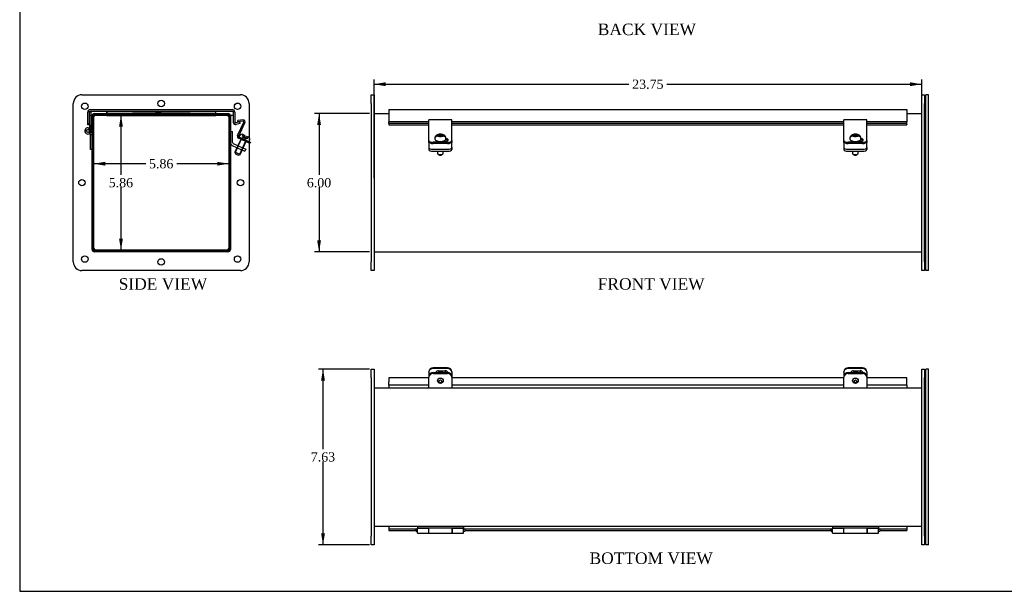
# Model space of a CAD drawing. Header units: inches. Extents: x 0.2 to 77.9, y -0.5 to 51.8.
# Tile 1 of 6: x 0.2 to 42.9, y 0.1 to 24.9. Entities that reach past the tile are written whole.
import ezdxf
from ezdxf.enums import TextEntityAlignment as Align
from ezdxf.lldxf.tags import DXFTag

# ---------------------------------------------------------------- set-up
doc = ezdxf.new("R2010")
doc.units = ezdxf.units.IN
doc.header["$MEASUREMENT"] = 0
for name, color, linetype in [('COM40176', 7, 'Continuous'), ('COM52631', 7, 'Continuous'), ('COM70666-2', 7, 'Continuous'), ('COM70693-8', 7, 'Continuous'), ('COM70694-8', 7, 'Continuous'), ('COM70695-2', 7, 'Continuous'), ('Default', 7, 'Continuous'), ('GSK10437', 7, 'Continuous'), ('GSK11095', 7, 'Continuous'), ('HNG86641-1', 7, 'Continuous'), ('HNG86641-2', 7, 'Continuous'), ('HNG86641-3', 7, 'Continuous'), ('QLB30081', 7, 'Continuous'), ('SCS19420', 7, 'Continuous')]:
    doc.layers.add(name, color=color, linetype=linetype)
doc.styles.add('SEACAD_Times_New_Roman', font='times.ttf')
tags = doc.linetypes.add('HIDDEN2', pattern=[0.1875, 0.125, -0.0625]).pattern_tags.tags
tags[6:7] = [DXFTag(74, 4), DXFTag(75, 0), DXFTag(340, '0'), DXFTag(46, 0.0), DXFTag(50, 0.0), DXFTag(44, 0.0), DXFTag(45, 0.0)]
tags[4:5] = [DXFTag(74, 4), DXFTag(75, 0), DXFTag(340, '0'), DXFTag(46, 0.0), DXFTag(50, 0.0), DXFTag(44, 0.0), DXFTag(45, 0.0)]
doc.dimstyles.new('HAMMOND_(STH_-_66x44)', dxfattribs={"dimtxt": 0.4, "dimasz": 0.5, "dimexe": 0.2, "dimexo": 0.2, "dimgap": 0.1, "dimtad": 0, "dimtih": 1, "dimtoh": 1, "dimzin": 0, "dimdsep": 46, "dimtxsty": 'SEACAD_Times_New_Roman', "dimblk1": '_SE_FILLED', "dimblk2": '_SE_FILLED', "dimsah": 1, "dimcen": 0.2, "dimadec": 0, "dimazin": 0, "dimtfac": 0.8, "dimtofl": 0, "dimtmove": 0, "dimatfit": 3, "dimfxl": 1, "dimtolj": 1, "dimtzin": 0, "dimarcsym": 0})

# ---------------------------------------------------------------- blocks, each defined once
blk = doc.blocks.new('SE')
at = {"layer": 'COM40176', "color": 7, "linetype": 'Continuous'}
for p, q in [((17.984, 20.394), (17.984, 20.516)), ((18.984, 20.516), (17.984, 20.516)), ((18.984, 20.394), (18.984, 20.516)), ((35.984, 20.394), (35.984, 20.516)), ((36.984, 20.516), (35.984, 20.516)), ((36.984, 20.394), (36.984, 20.516)), ((17.984, 19.814), (17.984, 20.394)), ((18.984, 19.814), (18.984, 20.394)), ((35.984, 19.814), (35.984, 20.394)), ((36.984, 19.814), (36.984, 20.394)), ((17.984, 19.775), (17.984, 19.814)), ((17.984, 19.627), (17.984, 19.775)), ((18.984, 19.775), (18.984, 19.814)), ((18.984, 19.627), (18.984, 19.775)), ((35.984, 19.775), (35.984, 19.814)), ((35.984, 19.627), (35.984, 19.775)), ((36.984, 19.775), (36.984, 19.814)), ((36.984, 19.627), (36.984, 19.775)), ((17.984, 19.575), (17.984, 19.627)), ((18.796, 19.547), (18.172, 19.547)), ((18.796, 19.496), (18.172, 19.496)), ((18.591, 19.594), (18.688, 19.594)), ((18.984, 19.627), (18.984, 19.575)), ((35.984, 19.575), (35.984, 19.627)), ((36.796, 19.547), (36.172, 19.547)), ((36.796, 19.496), (36.172, 19.496)), ((36.591, 19.594), (36.688, 19.594)), ((36.984, 19.627), (36.984, 19.575))]:
    blk.add_line(p, q, dxfattribs=at)
for centre, major_axis, start_param, end_param in [((18.688, 19.653), (-0.141, 0), 1.570796, 4.449588), ((18.688, 19.601), (-0.141, 0), 3.591638, 4.539417), ((36.688, 19.653), (-0.141, 0), 1.570796, 4.449588), ((36.688, 19.601), (-0.141, 0), 3.591638, 4.539417), ((18.172, 19.627), (-0.188, 0), 0, 1.570796), ((18.172, 19.575), (0.188, 0), 3.141593, 4.712389), ((18.407, 19.653), (0.141, 0), 3.296952, 4.420586), ((18.407, 19.601), (0.14, 0), -3.662785, -3.591638), ((18.796, 19.627), (-0.188, 0), 1.570796, 3.141593), ((18.796, 19.575), (0.188, 0), 4.712389, 6.283185), ((36.172, 19.627), (-0.188, 0), 0, 1.570796), ((36.172, 19.575), (0.188, 0), 3.141593, 4.712389), ((36.407, 19.653), (0.141, 0), 3.296952, 4.420586), ((36.407, 19.601), (0.141, 0), -3.662785, -3.591638), ((36.796, 19.627), (-0.188, 0), 1.570796, 3.141593), ((36.796, 19.575), (0.188, 0), 4.712389, 6.283185)]:
    blk.add_ellipse(centre, major_axis=major_axis, ratio=0.422618, start_param=start_param, end_param=end_param, dxfattribs=at)
at = {"layer": 'COM52631', "color": 7, "linetype": 'Continuous'}
for p, q in [((17.984, 19.543), (17.984, 19.575)), ((17.984, 19.543), (17.984, 19.499)), ((17.984, 19.499), (17.984, 19.326)), ((17.984, 19.326), (17.984, 19.24)), ((18.172, 19.247), (18.796, 19.247)), ((18.984, 19.575), (18.984, 19.543)), ((18.984, 19.499), (18.984, 19.543)), ((18.984, 19.326), (18.984, 19.499)), ((18.984, 19.326), (18.984, 19.24)), ((35.984, 19.543), (35.984, 19.575)), ((35.984, 19.543), (35.984, 19.499)), ((35.984, 19.499), (35.984, 19.326)), ((35.984, 19.326), (35.984, 19.24)), ((36.172, 19.247), (36.796, 19.247)), ((36.984, 19.575), (36.984, 19.543)), ((36.984, 19.499), (36.984, 19.543)), ((36.984, 19.326), (36.984, 19.499)), ((36.984, 19.326), (36.984, 19.24)), ((18.172, 19.161), (18.796, 19.161)), ((36.172, 19.161), (36.796, 19.161))]:
    blk.add_line(p, q, dxfattribs=at)
for centre, start_param, end_param in [((18.172, 19.326), 0, 1.570796), ((18.172, 19.24), 0, 1.570796), ((18.796, 19.326), 1.570796, 3.141593), ((18.796, 19.24), 1.570796, 3.141593), ((36.172, 19.326), 0, 1.570796), ((36.172, 19.24), 0, 1.570796), ((36.796, 19.326), 1.570796, 3.141593), ((36.796, 19.24), 1.570796, 3.141593)]:
    blk.add_ellipse(centre, major_axis=(-0.188, 0), ratio=0.422618, start_param=start_param, end_param=end_param, dxfattribs=at)
at = {"layer": 'COM70666-2', "color": 7, "linetype": 'Continuous'}
for p, q in [((15.484, 21.608), (15.609, 21.608)), ((15.484, 21.233), (15.484, 21.608)), ((15.609, 21.608), (15.609, 21.233)), ((39.359, 21.608), (39.484, 21.608)), ((39.359, 21.233), (39.359, 21.608)), ((39.484, 21.608), (39.484, 21.233)), ((15.484, 21.233), (15.484, 14.358)), ((15.609, 21.233), (15.609, 14.358)), ((39.359, 14.358), (39.359, 21.233)), ((39.484, 14.358), (39.484, 21.233)), ((15.484, 13.983), (15.484, 14.358)), ((15.609, 14.358), (15.609, 13.983)), ((39.359, 13.983), (39.359, 14.358)), ((39.484, 14.358), (39.484, 13.983)), ((15.609, 13.983), (15.484, 13.983)), ((39.484, 13.983), (39.359, 13.983))]:
    blk.add_line(p, q, dxfattribs=at)
at = {"layer": 'COM70693-8', "color": 7, "linetype": 'Continuous'}
for p, q in [((15.609, 20.795), (16.25, 20.795)), ((38.718, 20.795), (39.359, 20.795)), ((15.609, 14.795), (39.359, 14.795))]:
    blk.add_line(p, q, dxfattribs=at)
at = {"layer": 'COM70694-8', "color": 7, "linetype": 'Continuous'}
for p, q in [((16.25, 20.967), (16.25, 20.859)), ((16.25, 20.967), (38.718, 20.967)), ((38.718, 20.967), (38.718, 20.859)), ((16.25, 20.859), (16.25, 20.428)), ((38.718, 20.859), (38.718, 20.428)), ((16.25, 20.358), (16.25, 20.428)), ((17.984, 20.428), (16.25, 20.428)), ((16.25, 20.358), (16.25, 20.315)), ((17.984, 20.358), (16.25, 20.358)), ((16.25, 20.315), (16.25, 20.311)), ((16.25, 20.311), (17.984, 20.311)), ((35.984, 20.428), (18.984, 20.428)), ((35.984, 20.358), (18.984, 20.358)), ((18.984, 20.311), (35.984, 20.311)), ((38.718, 20.428), (36.984, 20.428)), ((38.718, 20.358), (36.984, 20.358)), ((36.984, 20.311), (38.718, 20.311)), ((38.718, 20.358), (38.718, 20.428)), ((38.718, 20.315), (38.718, 20.358)), ((38.718, 20.315), (38.718, 20.311))]:
    blk.add_line(p, q, dxfattribs=at)
at = {"layer": 'GSK10437', "color": 7, "linetype": 'Continuous'}
for p, q in [((39.534, 21.233), (39.534, 21.608)), ((39.659, 21.608), (39.534, 21.608)), ((39.659, 21.233), (39.659, 21.608)), ((39.534, 14.358), (39.534, 21.233)), ((39.659, 14.358), (39.659, 21.233)), ((39.534, 13.983), (39.534, 14.358)), ((39.659, 13.983), (39.659, 14.358)), ((39.659, 13.983), (39.534, 13.983))]:
    blk.add_line(p, q, dxfattribs=at)
at = {"layer": 'GSK11095', "color": 7, "linetype": 'Continuous'}
for p, q in [((16.25, 20.895), (16.25, 20.895)), ((16.25, 20.895), (16.25, 20.708)), ((16.25, 20.895), (16.25, 20.895)), ((16.25, 20.708), (16.25, 20.708)), ((16.25, 20.708), (16.25, 20.708))]:
    blk.add_line(p, q, dxfattribs=at)
at = {"layer": 'SCS19420', "color": 7, "linetype": 'Continuous'}
for p, q in [((18.244, 19.725), (18.244, 19.698)), ((18.369, 19.82), (18.424, 19.82)), ((18.424, 19.849), (18.37, 19.849)), ((18.424, 19.849), (18.449, 19.86)), ((18.424, 19.82), (18.424, 19.849)), ((18.449, 19.809), (18.424, 19.82)), ((18.449, 19.887), (18.449, 19.882)), ((18.449, 19.882), (18.449, 19.86)), ((18.449, 19.86), (18.449, 19.809)), ((18.519, 19.819), (18.449, 19.819)), ((18.449, 19.809), (18.449, 19.785)), ((18.449, 19.785), (18.449, 19.781)), ((18.508, 19.798), (18.458, 19.798)), ((18.458, 19.798), (18.458, 19.781)), ((18.508, 19.781), (18.508, 19.798)), ((18.519, 19.882), (18.519, 19.887)), ((18.519, 19.86), (18.519, 19.882)), ((18.519, 19.809), (18.519, 19.86)), ((18.519, 19.86), (18.544, 19.849)), ((18.544, 19.82), (18.519, 19.809)), ((18.519, 19.785), (18.519, 19.809)), ((18.519, 19.781), (18.519, 19.785)), ((18.598, 19.849), (18.544, 19.849)), ((18.544, 19.849), (18.544, 19.82)), ((18.544, 19.82), (18.599, 19.82)), ((18.724, 19.698), (18.724, 19.725)), ((36.244, 19.725), (36.244, 19.698)), ((36.369, 19.82), (36.424, 19.82)), ((36.424, 19.849), (36.37, 19.849)), ((36.424, 19.849), (36.449, 19.86)), ((36.424, 19.82), (36.424, 19.849)), ((36.449, 19.809), (36.424, 19.82)), ((36.449, 19.887), (36.449, 19.882)), ((36.449, 19.882), (36.449, 19.86)), ((36.449, 19.86), (36.449, 19.809)), ((36.519, 19.819), (36.449, 19.819)), ((36.449, 19.809), (36.449, 19.785)), ((36.449, 19.785), (36.449, 19.781)), ((36.508, 19.798), (36.458, 19.798)), ((36.458, 19.798), (36.458, 19.781)), ((36.508, 19.781), (36.508, 19.798)), ((36.519, 19.882), (36.519, 19.887)), ((36.519, 19.86), (36.519, 19.882)), ((36.519, 19.809), (36.519, 19.86)), ((36.519, 19.86), (36.544, 19.849)), ((36.544, 19.82), (36.519, 19.809)), ((36.519, 19.785), (36.519, 19.809)), ((36.519, 19.781), (36.519, 19.785)), ((36.598, 19.849), (36.544, 19.849)), ((36.544, 19.849), (36.544, 19.82)), ((36.544, 19.82), (36.599, 19.82)), ((36.724, 19.698), (36.724, 19.725)), ((18.359, 19.598), (18.359, 19.597)), ((18.609, 19.594), (18.609, 19.598)), ((36.359, 19.598), (36.359, 19.597)), ((36.609, 19.594), (36.609, 19.598)), ((18.359, 19.161), (18.359, 19.068)), ((18.374, 19.043), (18.427, 19.001)), ((18.542, 19.001), (18.595, 19.043)), ((18.609, 19.068), (18.609, 19.161)), ((36.359, 19.161), (36.359, 19.068)), ((36.374, 19.043), (36.427, 19.001)), ((36.542, 19.001), (36.595, 19.043)), ((36.609, 19.068), (36.609, 19.161))]:
    blk.add_line(p, q, dxfattribs=at)
for centre, radius, start, end in [((18.324, 19.754), 0.0735, 149.9293, 161.3205), ((18.366, 19.725), 0.124, 88.2628, 148.3529), ((18.366, 19.695), 0.124, 88.5198, 148.2838), ((18.484, 17.992), 1.895, 88.9416, 91.0584), ((18.484, 17.072), 2.71, 89.26, 90.74), ((18.602, 19.724), 0.125, 31.9987, 91.3856), ((18.603, 19.696), 0.124, 31.5487, 91.6477), ((18.644, 19.754), 0.0735, 18.6805, 30.0697), ((36.324, 19.754), 0.0735, 149.9293, 161.3205), ((36.366, 19.725), 0.124, 88.2628, 148.3529), ((36.366, 19.695), 0.124, 88.5198, 148.2838), ((36.484, 17.992), 1.895, 88.9416, 91.0584), ((36.484, 17.072), 2.71, 89.26, 90.74), ((36.602, 19.724), 0.125, 31.9987, 91.3856), ((36.603, 19.696), 0.124, 31.5487, 91.6477), ((36.644, 19.754), 0.0735, 18.6805, 30.0697)]:
    blk.add_arc(centre, radius, start, end, dxfattribs=at)
for centre, major_axis, start_param, end_param in [((18.484, 19.766), (0.231, 0), 3.027001, 3.243651), ((18.484, 19.766), (-0.231, 0), 3.039534, 3.256184), ((36.484, 19.766), (0.231, 0), 3.027001, 3.243651), ((36.484, 19.766), (-0.231, 0), 3.039534, 3.256184), ((18.484, 19.068), (-0.125, 0), 0, 3.141593), ((18.484, 19.014), (0.065, 0), 3.626705, 5.798073), ((36.484, 19.068), (-0.125, 0), 0, 3.141593), ((36.484, 19.014), (0.065, 0), 3.626705, 5.798073)]:
    blk.add_ellipse(centre, major_axis=major_axis, ratio=0.422618, start_param=start_param, end_param=end_param, dxfattribs=at)
for points, knots in [([(18.244, 19.698), (18.244, 19.693), (18.245, 19.684), (18.251, 19.667), (18.262, 19.651), (18.278, 19.636), (18.298, 19.622), (18.323, 19.61), (18.353, 19.599), (18.385, 19.591), (18.419, 19.586), (18.454, 19.583), (18.49, 19.582), (18.526, 19.583), (18.561, 19.587), (18.595, 19.594), (18.626, 19.602), (18.653, 19.613), (18.678, 19.627), (18.698, 19.642), (18.712, 19.658), (18.721, 19.675), (18.725, 19.689), (18.724, 19.697), (18.723, 19.699)], [0, 0, 0, 0, 0.028225, 0.069923, 0.112549, 0.158214, 0.207207, 0.2579, 0.308464, 0.35853, 0.408187, 0.457582, 0.506843, 0.556085, 0.605391, 0.654866, 0.704649, 0.754915, 0.805875, 0.857659, 0.90317, 0.945329, 0.985482, 1, 1, 1, 1]), ([(18.724, 19.725), (18.724, 19.735), (18.723, 19.751), (18.715, 19.778), (18.703, 19.801), (18.688, 19.821), (18.67, 19.84), (18.648, 19.856), (18.623, 19.869), (18.593, 19.881), (18.56, 19.889), (18.525, 19.894), (18.489, 19.896), (18.454, 19.895), (18.419, 19.891), (18.384, 19.883), (18.352, 19.872), (18.323, 19.857), (18.299, 19.84), (18.28, 19.821), (18.264, 19.799), (18.252, 19.775), (18.245, 19.75), (18.245, 19.734), (18.245, 19.725)], [0, 0, 0, 0, 0.040388, 0.080982, 0.12049, 0.159766, 0.19978, 0.241759, 0.287174, 0.337035, 0.389874, 0.441912, 0.492784, 0.543313, 0.594444, 0.64721, 0.703224, 0.75377, 0.799589, 0.842441, 0.883721, 0.924201, 0.964322, 1, 1, 1, 1]), ([(18.26, 19.761), (18.259, 19.759), (18.257, 19.757), (18.255, 19.755), (18.254, 19.755), (18.254, 19.756)], [0, 0, 0, 0, 0.5, 0.5, 1, 1, 1, 1]), ([(18.714, 19.756), (18.714, 19.755), (18.713, 19.755), (18.711, 19.757), (18.71, 19.759), (18.708, 19.761)], [0, 0, 0, 0, 0.5, 0.5, 1, 1, 1, 1]), ([(36.244, 19.698), (36.244, 19.693), (36.245, 19.684), (36.251, 19.667), (36.262, 19.651), (36.278, 19.636), (36.298, 19.622), (36.323, 19.61), (36.353, 19.599), (36.385, 19.591), (36.419, 19.586), (36.454, 19.583), (36.49, 19.582), (36.526, 19.583), (36.561, 19.587), (36.595, 19.594), (36.626, 19.602), (36.653, 19.613), (36.678, 19.627), (36.698, 19.642), (36.712, 19.658), (36.721, 19.675), (36.725, 19.689), (36.724, 19.697), (36.723, 19.699)], [0, 0, 0, 0, 0.028225, 0.069923, 0.112549, 0.158214, 0.207207, 0.2579, 0.308464, 0.35853, 0.408187, 0.457582, 0.506843, 0.556085, 0.605391, 0.654866, 0.704649, 0.754915, 0.805875, 0.857659, 0.90317, 0.945329, 0.985482, 1, 1, 1, 1]), ([(36.724, 19.725), (36.724, 19.735), (36.723, 19.751), (36.715, 19.778), (36.703, 19.801), (36.688, 19.821), (36.67, 19.84), (36.648, 19.856), (36.623, 19.869), (36.593, 19.881), (36.56, 19.889), (36.525, 19.894), (36.489, 19.896), (36.454, 19.895), (36.419, 19.891), (36.384, 19.883), (36.352, 19.872), (36.323, 19.857), (36.299, 19.84), (36.28, 19.821), (36.264, 19.799), (36.252, 19.775), (36.245, 19.75), (36.245, 19.734), (36.245, 19.725)], [0, 0, 0, 0, 0.040388, 0.080982, 0.12049, 0.159766, 0.19978, 0.241759, 0.287174, 0.337035, 0.389874, 0.441912, 0.492784, 0.543313, 0.594444, 0.64721, 0.703224, 0.75377, 0.799589, 0.842441, 0.883721, 0.924201, 0.964322, 1, 1, 1, 1]), ([(36.26, 19.761), (36.259, 19.759), (36.257, 19.757), (36.255, 19.755), (36.254, 19.755), (36.254, 19.756)], [0, 0, 0, 0, 0.5, 0.5, 1, 1, 1, 1]), ([(36.714, 19.756), (36.714, 19.755), (36.713, 19.755), (36.711, 19.757), (36.71, 19.759), (36.708, 19.761)], [0, 0, 0, 0, 0.5, 0.5, 1, 1, 1, 1])]:
    blk.add_open_spline(points, degree=3, knots=knots, dxfattribs=at)
blk = doc.blocks.new('SE1')
at = {"layer": 'COM40176', "color": 7, "linetype": 'Continuous'}
for p, q in [((17.984, 9.571), (17.984, 9.595)), ((17.984, 9.571), (17.984, 9.395)), ((18.796, 9.766), (18.172, 9.766)), ((18.796, 9.742), (18.172, 9.742)), ((18.407, 9.642), (18.688, 9.642)), ((18.984, 9.595), (18.984, 9.571)), ((18.984, 9.571), (18.984, 9.395)), ((35.984, 9.571), (35.984, 9.595)), ((35.984, 9.571), (35.984, 9.395)), ((36.796, 9.766), (36.172, 9.766)), ((36.796, 9.742), (36.172, 9.742)), ((36.407, 9.642), (36.688, 9.642)), ((36.984, 9.595), (36.984, 9.571)), ((36.984, 9.571), (36.984, 9.395))]:
    blk.add_line(p, q, dxfattribs=at)
for centre, major_axis, start_param, end_param in [((18.172, 9.595), (-0.188, 0), 4.712389, 6.283185), ((18.172, 9.571), (0.188, 0), 1.570796, 3.141593), ((18.407, 9.515), (0.14, 0), 1.570796, 2.738543), ((18.688, 9.515), (-0.141, 0), 3.53534, 4.712389), ((18.796, 9.595), (-0.188, 0), 3.141593, 4.712389), ((18.796, 9.571), (0.188, 0), 0, 1.570796), ((36.172, 9.595), (-0.188, 0), 4.712389, 6.283185), ((36.172, 9.571), (0.188, 0), 1.570796, 3.141593), ((36.407, 9.515), (0.14, 0), 1.570796, 2.738543), ((36.688, 9.515), (-0.141, 0), 3.53534, 4.712389), ((36.796, 9.595), (-0.188, 0), 3.141593, 4.712389), ((36.796, 9.571), (0.188, 0), 0, 1.570796)]:
    blk.add_ellipse(centre, major_axis=major_axis, ratio=0.906308, start_param=start_param, end_param=end_param, dxfattribs=at)
at = {"layer": 'COM52631', "color": 7, "linetype": 'Continuous'}
for p, q in [((18.172, 9.565), (18.796, 9.565)), ((18.172, 9.525), (18.796, 9.525)), ((36.172, 9.565), (36.796, 9.565)), ((36.172, 9.525), (36.796, 9.525)), ((17.984, 9.395), (17.984, 9.355)), ((17.984, 8.984), (17.984, 9.355)), ((17.984, 8.902), (17.984, 8.984)), ((18.984, 9.395), (18.984, 9.355)), ((18.984, 9.355), (18.984, 8.984)), ((18.984, 8.984), (18.984, 8.902)), ((35.984, 9.395), (35.984, 9.355)), ((35.984, 8.984), (35.984, 9.355)), ((35.984, 8.902), (35.984, 8.984)), ((36.984, 9.395), (36.984, 9.355)), ((36.984, 9.355), (36.984, 8.984)), ((36.984, 8.984), (36.984, 8.902))]:
    blk.add_line(p, q, dxfattribs=at)
for centre, start_param, end_param in [((18.172, 9.395), 4.712389, 6.283185), ((18.172, 9.355), 4.712389, 6.283185), ((18.796, 9.395), 3.141593, 4.712389), ((18.796, 9.355), 3.141593, 4.712389), ((36.172, 9.395), 4.712389, 6.283185), ((36.172, 9.355), 4.712389, 6.283185), ((36.796, 9.395), 3.141593, 4.712389), ((36.796, 9.355), 3.141593, 4.712389)]:
    blk.add_ellipse(centre, major_axis=(-0.188, 0), ratio=0.906308, start_param=start_param, end_param=end_param, dxfattribs=at)
at = {"layer": 'COM70666-2', "color": 7, "linetype": 'Continuous'}
for p, q in [((15.484, 9.339), (15.484, 9.714)), ((15.484, 9.714), (15.609, 9.714)), ((15.609, 9.714), (15.609, 9.339)), ((39.359, 9.714), (39.484, 9.714)), ((39.359, 9.339), (39.359, 9.714)), ((39.484, 9.714), (39.484, 9.339)), ((15.484, 9.339), (15.484, 2.464)), ((15.609, 9.339), (15.609, 2.464)), ((39.359, 2.464), (39.359, 9.339)), ((39.484, 2.464), (39.484, 9.339)), ((15.484, 2.089), (15.484, 2.464)), ((15.609, 2.464), (15.609, 2.089)), ((39.359, 2.089), (39.359, 2.464)), ((39.484, 2.464), (39.484, 2.089)), ((15.609, 2.089), (15.484, 2.089)), ((39.484, 2.089), (39.359, 2.089))]:
    blk.add_line(p, q, dxfattribs=at)
at = {"layer": 'COM70693-8', "color": 7, "linetype": 'Continuous'}
for p, q in [((15.609, 8.902), (39.359, 8.902)), ((15.609, 2.902), (39.359, 2.902))]:
    blk.add_line(p, q, dxfattribs=at)
at = {"layer": 'COM70694-8', "color": 7, "linetype": 'Continuous'}
for p, q in [((16.25, 9.326), (16.25, 9.152)), ((17.984, 9.326), (16.25, 9.326)), ((16.25, 9.018), (16.25, 9.152)), ((17.984, 9.018), (16.25, 9.018)), ((35.984, 9.326), (18.984, 9.326)), ((35.984, 9.018), (18.984, 9.018)), ((38.718, 9.326), (36.984, 9.326)), ((38.718, 9.018), (36.984, 9.018)), ((38.718, 9.152), (38.718, 9.326)), ((38.718, 9.018), (38.718, 9.152)), ((16.25, 2.787), (17.454, 2.787)), ((16.25, 2.787), (16.25, 2.715)), ((16.25, 2.715), (17.41, 2.715)), ((17.454, 2.787), (17.472, 2.787)), ((17.454, 2.787), (17.454, 2.785)), ((19.497, 2.787), (19.514, 2.787)), ((19.514, 2.787), (35.454, 2.787)), ((19.514, 2.785), (19.514, 2.787)), ((19.558, 2.715), (35.41, 2.715)), ((35.454, 2.787), (35.472, 2.787)), ((35.454, 2.787), (35.454, 2.785)), ((37.497, 2.787), (37.514, 2.787)), ((37.514, 2.787), (38.718, 2.787)), ((37.514, 2.785), (37.514, 2.787)), ((37.558, 2.715), (38.718, 2.715)), ((38.718, 2.787), (38.718, 2.715))]:
    blk.add_line(p, q, dxfattribs=at)
at = {"layer": 'GSK10437', "color": 7, "linetype": 'Continuous'}
for p, q in [((39.534, 9.339), (39.534, 9.714)), ((39.659, 9.714), (39.534, 9.714)), ((39.659, 9.339), (39.659, 9.714)), ((39.534, 2.464), (39.534, 9.339)), ((39.659, 2.464), (39.659, 9.339)), ((39.534, 2.089), (39.534, 2.464)), ((39.659, 2.089), (39.659, 2.464)), ((39.659, 2.089), (39.534, 2.089))]:
    blk.add_line(p, q, dxfattribs=at)
at = {"layer": 'GSK11095', "color": 7, "linetype": 'Continuous'}
for p, q in [((16.25, 9.018), (16.25, 9.018)), ((16.25, 9.018), (16.25, 8.902)), ((16.25, 9.018), (16.25, 9.018)), ((38.718, 9.018), (38.718, 8.902)), ((16.25, 2.902), (16.25, 2.787)), ((16.25, 2.787), (16.25, 2.787)), ((16.25, 2.787), (16.25, 2.787)), ((38.718, 2.902), (38.718, 2.787))]:
    blk.add_line(p, q, dxfattribs=at)
at = {"layer": 'HNG86641-1', "color": 7, "linetype": 'Continuous'}
for p, q in [((17.98, 2.787), (17.988, 2.787)), ((17.988, 2.587), (17.988, 2.818)), ((17.988, 2.587), (18.98, 2.587)), ((18.98, 2.818), (18.98, 2.587)), ((18.98, 2.787), (18.988, 2.787)), ((35.98, 2.787), (35.988, 2.787)), ((35.988, 2.587), (35.988, 2.818)), ((35.988, 2.587), (36.98, 2.587)), ((36.98, 2.818), (36.98, 2.587)), ((36.98, 2.787), (36.988, 2.787))]:
    blk.add_line(p, q, dxfattribs=at)
at = {"layer": 'HNG86641-2', "color": 7, "linetype": 'Continuous'}
for p, q in [((17.484, 2.902), (17.484, 2.827)), ((17.484, 2.827), (17.484, 2.808)), ((17.484, 2.827), (19.484, 2.827)), ((17.484, 2.587), (17.484, 2.808)), ((17.484, 2.808), (17.98, 2.808)), ((17.484, 2.587), (17.98, 2.587)), ((18.988, 2.818), (17.98, 2.818)), ((17.98, 2.818), (17.98, 2.808)), ((17.98, 2.587), (17.98, 2.808)), ((18.988, 2.808), (18.988, 2.818)), ((18.988, 2.808), (19.484, 2.808)), ((18.988, 2.808), (18.988, 2.587)), ((18.988, 2.587), (19.484, 2.587)), ((19.484, 2.902), (19.484, 2.827)), ((19.484, 2.827), (19.484, 2.808)), ((19.484, 2.587), (19.484, 2.808)), ((35.484, 2.902), (35.484, 2.827)), ((35.484, 2.827), (35.484, 2.808)), ((35.484, 2.827), (37.484, 2.827)), ((35.484, 2.587), (35.484, 2.808)), ((35.484, 2.808), (35.98, 2.808)), ((35.484, 2.587), (35.98, 2.587)), ((36.988, 2.818), (35.98, 2.818)), ((35.98, 2.818), (35.98, 2.808)), ((35.98, 2.587), (35.98, 2.808)), ((36.988, 2.808), (36.988, 2.818)), ((36.988, 2.808), (37.484, 2.808)), ((36.988, 2.808), (36.988, 2.587)), ((36.988, 2.587), (37.484, 2.587)), ((37.484, 2.902), (37.484, 2.827)), ((37.484, 2.827), (37.484, 2.808)), ((37.484, 2.587), (37.484, 2.808))]:
    blk.add_line(p, q, dxfattribs=at)
at = {"layer": 'HNG86641-3', "color": 7, "linetype": 'Continuous'}
for p, q in [((17.484, 2.787), (17.472, 2.787)), ((17.472, 2.662), (17.484, 2.662)), ((17.988, 2.787), (17.98, 2.787)), ((17.98, 2.662), (17.988, 2.662)), ((18.988, 2.787), (18.98, 2.787)), ((18.98, 2.662), (18.988, 2.662)), ((19.497, 2.787), (19.484, 2.787)), ((19.484, 2.662), (19.497, 2.662)), ((35.484, 2.787), (35.472, 2.787)), ((35.472, 2.662), (35.484, 2.662)), ((35.988, 2.787), (35.98, 2.787)), ((35.98, 2.662), (35.988, 2.662)), ((36.988, 2.787), (36.98, 2.787)), ((36.98, 2.662), (36.988, 2.662)), ((37.497, 2.787), (37.484, 2.787)), ((37.484, 2.662), (37.497, 2.662))]:
    blk.add_line(p, q, dxfattribs=at)
for centre, start, end in [((17.472, 2.725), 90, 180), ((17.472, 2.725), 180, 270), ((19.497, 2.725), 270, 90), ((35.472, 2.725), 90, 180), ((35.472, 2.725), 180, 270), ((37.497, 2.725), 270, 90)]:
    blk.add_arc(centre, 0.0625, start, end, dxfattribs=at)
at = {"layer": 'SCS19420', "color": 7, "linetype": 'Continuous'}
for centre, major_axis, start_param, end_param in [((18.484, 9.489), (0.125, 0), 0.731821, 2.409772), ((18.484, 9.502), (0.24, 0), 0.295405, 0.601916), ((36.484, 9.489), (0.125, 0), 0.731821, 2.409772), ((36.484, 9.502), (0.24, 0), 0.295405, 0.601916)]:
    blk.add_ellipse(centre, major_axis=major_axis, ratio=0.906308, start_param=start_param, end_param=end_param, dxfattribs=at)
for centre, major_axis in [((18.484, 9.206), (-0.125, 0)), ((18.484, 9.18), (-0.065, 0)), ((36.484, 9.206), (-0.125, 0)), ((36.484, 9.18), (-0.065, 0))]:
    blk.add_ellipse(centre, major_axis=major_axis, ratio=0.906308, dxfattribs=at)
for points, knots in [([(18.718, 9.565), (18.717, 9.569), (18.713, 9.584), (18.703, 9.61), (18.691, 9.631), (18.685, 9.64)], [0.0702291, 0.0702291, 0.0702291, 0.0702291, 0.0862515, 0.1346153, 0.1828083, 0.1828083, 0.1828083, 0.1828083]), ([(36.718, 9.565), (36.717, 9.569), (36.713, 9.584), (36.703, 9.61), (36.691, 9.631), (36.684, 9.642), (36.683, 9.643)], [0.0702291, 0.0702291, 0.0702291, 0.0702291, 0.0862515, 0.1346153, 0.1830033, 0.1865652, 0.1865652, 0.1865652, 0.1865652])]:
    blk.add_open_spline(points, degree=3, knots=knots, dxfattribs=at)
blk = doc.blocks.new('SE3')
at = {"layer": 'COM40176', "color": 7, "linetype": 'HIDDEN2'}
for p, q in [((9.923, 20.516), (9.698, 20.496)), ((9.687, 19.838), (9.957, 20.418)), ((9.703, 20.439), (9.698, 20.496)), ((9.928, 20.459), (9.703, 20.439)), ((9.738, 19.814), (10.009, 20.394)), ((10.046, 19.575), (9.728, 19.723)), ((10.071, 19.627), (9.752, 19.775)), ((9.863, 19.661), (9.887, 19.712)), ((10.189, 19.508), (10.046, 19.575)), ((10.071, 19.627), (10.189, 19.571)), ((10.118, 19.542), (10.142, 19.594))]:
    blk.add_line(p, q, dxfattribs=at)
at = {"layer": 'COM40176', "color": 7, "linetype": 'Continuous'}
for p, q in [((10.189, 19.571), (10.241, 19.547)), ((10.217, 19.496), (10.189, 19.508)), ((10.241, 19.547), (10.217, 19.496))]:
    blk.add_line(p, q, dxfattribs=at)
at = {"layer": 'COM40176', "color": 7, "linetype": 'HIDDEN2'}
for centre, radius, start, end in [((9.931, 20.43), 0.086, 335, 95), ((9.931, 20.43), 0.029, 335, 95), ((9.765, 19.801), 0.086, 155, 245), ((9.765, 19.801), 0.029, 155, 245)]:
    blk.add_arc(centre, radius, start, end, dxfattribs=at)
at = {"layer": 'COM52631', "color": 7, "linetype": 'HIDDEN2'}
for p, q in [((9.377, 20.014), (9.472, 20.014)), ((9.472, 19.543), (9.472, 20.014)), ((9.459, 19.413), (9.83, 19.24)), ((9.5, 19.499), (9.87, 19.326)), ((9.717, 19.398), (9.677, 19.311)), ((9.83, 19.24), (10, 19.161)), ((9.87, 19.326), (10.04, 19.247)), ((9.87, 19.221), (9.91, 19.308)), ((10.04, 19.247), (10, 19.161))]:
    blk.add_line(p, q, dxfattribs=at)
for radius in [0.143, 0.048]:
    blk.add_arc((9.52, 19.543), radius, 180, 245, dxfattribs=at)
at = {"layer": 'COM70666-2', "color": 7, "linetype": 'Continuous'}
for p, q in [((2.939, 21.608), (9.814, 21.608)), ((2.564, 14.358), (2.564, 21.233)), ((10.189, 21.233), (10.189, 14.358)), ((3.408, 14.89), (3.408, 20.702)), ((3.471, 20.764), (9.283, 20.764)), ((9.345, 20.702), (9.345, 14.89)), ((9.283, 14.827), (3.471, 14.827)), ((9.814, 13.983), (2.939, 13.983))]:
    blk.add_line(p, q, dxfattribs=at)
for centre in [(6.377, 21.233), (3.064, 21.108), (9.689, 21.108), (2.939, 17.796), (9.814, 17.796), (3.064, 14.483), (9.689, 14.483), (6.377, 14.358)]:
    blk.add_circle(centre, 0.141, dxfattribs=at)
for centre, radius, start, end in [((2.939, 21.233), 0.375, 90, 180), ((9.814, 21.233), 0.375, 0, 90), ((3.471, 20.702), 0.0625, 90, 180), ((9.283, 20.702), 0.0625, 0, 90), ((3.471, 14.89), 0.0625, 180, 270), ((9.283, 14.89), 0.0625, 270, 0), ((2.939, 14.358), 0.375, 180, 270), ((9.814, 14.358), 0.375, 270, 0)]:
    blk.add_arc(centre, radius, start, end, dxfattribs=at)
at = {"layer": 'COM70693-8', "color": 7, "linetype": 'HIDDEN2'}
for p, q in [((3.377, 14.903), (3.377, 20.687)), ((3.485, 20.795), (4.002, 20.795)), ((4.002, 20.764), (4.002, 20.795)), ((8.752, 20.795), (9.269, 20.795)), ((8.752, 20.764), (8.752, 20.795)), ((9.377, 20.687), (9.377, 14.903)), ((9.269, 14.795), (3.485, 14.795))]:
    blk.add_line(p, q, dxfattribs=at)
at = {"layer": 'COM70693-8', "color": 7, "linetype": 'Continuous'}
for p, q in [((3.449, 14.903), (3.449, 20.687)), ((3.485, 20.723), (4.002, 20.723)), ((4.002, 20.723), (4.002, 20.764)), ((8.752, 20.723), (8.752, 20.764)), ((8.752, 20.723), (9.269, 20.723)), ((9.305, 20.687), (9.305, 14.903)), ((9.269, 14.867), (3.485, 14.867))]:
    blk.add_line(p, q, dxfattribs=at)
at = {"layer": 'COM70693-8', "color": 7, "linetype": 'HIDDEN2'}
for centre, start, end in [((3.485, 20.687), 90, 180), ((9.269, 20.687), 0, 90), ((3.485, 14.903), 180, 270), ((9.269, 14.903), 270, 0)]:
    blk.add_arc(centre, 0.108, start, end, dxfattribs=at)
at = {"layer": 'COM70693-8', "color": 7, "linetype": 'Continuous'}
for centre, start, end in [((3.485, 20.687), 90, 180), ((9.269, 20.687), 0, 90), ((3.485, 14.903), 180, 270), ((9.269, 14.903), 270, 0)]:
    blk.add_arc(centre, 0.036, start, end, dxfattribs=at)
at = {"layer": 'COM70694-8', "color": 7, "linetype": 'HIDDEN2'}
for p, q in [((3.298, 20.967), (9.457, 20.967)), ((3.19, 20.311), (3.19, 20.859)), ((3.262, 20.311), (3.262, 20.859)), ((3.298, 20.895), (9.457, 20.895)), ((9.493, 20.859), (9.493, 20.419)), ((9.565, 20.859), (9.565, 20.419)), ((3.262, 20.341), (3.19, 20.341)), ((3.262, 20.311), (3.19, 20.311)), ((9.784, 20.428), (9.61, 20.385)), ((9.801, 20.358), (9.627, 20.315)), ((9.801, 20.358), (9.784, 20.428))]:
    blk.add_line(p, q, dxfattribs=at)
for centre, radius, start, end in [((3.298, 20.859), 0.108, 90, 180), ((9.457, 20.859), 0.108, 0, 90), ((3.298, 20.859), 0.036, 90, 180), ((9.457, 20.859), 0.036, 0, 90), ((9.601, 20.419), 0.108, 180, 284), ((9.601, 20.419), 0.036, 180, 284)]:
    blk.add_arc(centre, radius, start, end, dxfattribs=at)
at = {"layer": 'COM70695-2', "color": 7, "linetype": 'HIDDEN2'}
for p, q in [((8.721, 20.795), (4.033, 20.795)), ((4.033, 20.795), (4.033, 20.764)), ((8.721, 20.795), (8.721, 20.764))]:
    blk.add_line(p, q, dxfattribs=at)
at = {"layer": 'COM70695-2', "color": 7, "linetype": 'Continuous'}
for p, q in [((4.033, 20.764), (4.033, 20.723)), ((8.721, 20.723), (4.033, 20.723)), ((8.721, 20.764), (8.721, 20.723))]:
    blk.add_line(p, q, dxfattribs=at)
at = {"layer": 'GSK10437', "color": 7, "linetype": 'HIDDEN2'}
for p, q in [((3.407, 20.515), (3.407, 15.076)), ((9.096, 20.765), (3.657, 20.765)), ((9.346, 15.076), (9.346, 20.515)), ((3.657, 14.826), (9.096, 14.826))]:
    blk.add_line(p, q, dxfattribs=at)
for centre, start, end in [((3.657, 20.515), 146.5119, 180), ((3.657, 20.515), 90, 129.6461), ((9.096, 20.515), 50.3539, 90), ((9.096, 20.515), 0, 33.4882), ((3.657, 15.076), 180, 213.4881), ((9.096, 15.076), 326.5118, 0), ((3.657, 15.076), 236.7201, 270), ((9.096, 15.076), 270, 303.2799)]:
    blk.add_arc(centre, 0.25, start, end, dxfattribs=at)
at = {"layer": 'GSK10437', "color": 7, "linetype": 'Continuous'}
for centre, start, end in [((3.657, 20.515), 129.6461, 146.5119), ((9.096, 20.515), 33.4882, 50.3539), ((3.657, 15.076), 213.4881, 236.7201), ((9.096, 15.076), 303.2799, 326.5118)]:
    blk.add_arc(centre, 0.25, start, end, dxfattribs=at)
at = {"layer": 'GSK11095', "color": 7, "linetype": 'HIDDEN2'}
for p, q in [((3.262, 20.895), (4.012, 20.895)), ((3.262, 20.708), (3.262, 20.895)), ((3.455, 20.708), (3.262, 20.708)), ((4.012, 20.895), (4.012, 20.764)), ((4.012, 20.708), (4.012, 20.895)), ((4.012, 20.895), (4.012, 20.895)), ((4.012, 20.895), (8.743, 20.895)), ((8.743, 20.895), (9.493, 20.895)), ((8.743, 20.764), (8.743, 20.895)), ((8.743, 20.895), (8.743, 20.895)), ((8.743, 20.764), (8.743, 20.895)), ((9.493, 20.708), (9.298, 20.708)), ((9.493, 20.895), (9.493, 20.708))]:
    blk.add_line(p, q, dxfattribs=at)
at = {"layer": 'GSK11095', "color": 7, "linetype": 'Continuous'}
for p, q in [((4.012, 20.708), (3.455, 20.708)), ((4.012, 20.764), (4.012, 20.708)), ((4.012, 20.708), (4.012, 20.708)), ((4.012, 20.708), (8.743, 20.708)), ((8.743, 20.708), (8.743, 20.764)), ((8.743, 20.708), (8.743, 20.764)), ((9.298, 20.708), (8.743, 20.708)), ((8.743, 20.708), (8.743, 20.708))]:
    blk.add_line(p, q, dxfattribs=at)
at = {"layer": 'HNG86641-1', "color": 7, "linetype": 'HIDDEN2'}
for p, q in [((3.337, 20.854), (3.262, 20.854)), ((3.337, 20.201), (3.337, 20.854)), ((3.226, 20.098), (3.257, 20.166)), ((3.262, 20.311), (3.262, 20.201)), ((3.337, 20.201), (3.262, 20.201)), ((3.262, 20.201), (3.262, 20.041)), ((3.337, 20.041), (3.337, 20.201))]:
    blk.add_line(p, q, dxfattribs=at)
blk.add_arc((3.2, 20.041), 0.138, 307.1017, 0, dxfattribs=at)
at = {"layer": 'HNG86641-2', "color": 7, "linetype": 'HIDDEN2'}
for p, q in [((3.237, 19.991), (3.283, 19.932)), ((3.302, 19.835), (3.261, 20.053)), ((3.293, 19.881), (3.369, 19.881)), ((3.302, 19.228), (3.302, 19.835)), ((3.335, 20.066), (3.377, 19.842)), ((3.377, 19.228), (3.302, 19.228))]:
    blk.add_line(p, q, dxfattribs=at)
blk.add_arc((3.2, 20.041), 0.137, 10.5452, 307.1017, dxfattribs=at)
at = {"layer": 'HNG86641-3', "color": 7, "linetype": 'HIDDEN2'}
blk.add_circle((3.2, 20.041), 0.0625, dxfattribs=at)
at = {"layer": 'QLB30081', "color": 7, "linetype": 'HIDDEN2'}
for p, q in [((5.137, 20.865), (5.137, 20.895)), ((5.512, 20.865), (5.137, 20.865)), ((7.262, 20.865), (5.512, 20.865)), ((6.118, 20.866), (6.118, 20.854)), ((6.121, 20.866), (6.121, 20.854)), ((6.178, 20.855), (6.121, 20.855)), ((6.122, 20.866), (6.122, 20.865)), ((6.122, 20.855), (6.122, 20.865)), ((6.122, 20.855), (6.122, 20.854)), ((6.144, 20.866), (6.144, 20.854)), ((6.149, 20.855), (6.149, 20.865)), ((6.167, 20.855), (6.167, 20.865)), ((6.178, 20.855), (6.178, 20.865)), ((6.18, 20.855), (6.18, 20.865)), ((6.183, 20.855), (6.197, 20.855)), ((6.187, 20.855), (6.187, 20.865)), ((6.191, 20.855), (6.191, 20.865)), ((6.202, 20.866), (6.202, 20.854)), ((6.354, 20.855), (6.202, 20.855)), ((6.218, 20.855), (6.218, 20.865)), ((6.227, 20.866), (6.227, 20.854)), ((6.229, 20.855), (6.229, 20.865)), ((6.233, 20.855), (6.233, 20.865)), ((6.245, 20.855), (6.245, 20.865)), ((6.27, 20.855), (6.27, 20.865)), ((6.288, 20.855), (6.288, 20.865)), ((6.296, 20.855), (6.296, 20.865)), ((6.309, 20.855), (6.309, 20.865)), ((6.309, 20.855), (6.309, 20.865)), ((6.322, 20.855), (6.322, 20.865)), ((6.323, 20.855), (6.323, 20.865)), ((6.326, 20.855), (6.326, 20.865)), ((6.328, 20.854), (6.328, 20.866)), ((6.331, 20.854), (6.331, 20.866)), ((6.34, 20.855), (6.34, 20.865)), ((6.344, 20.855), (6.34, 20.855)), ((6.347, 20.855), (6.347, 20.865)), ((6.35, 20.855), (6.35, 20.865)), ((6.35, 20.855), (6.368, 20.855)), ((6.354, 20.854), (6.354, 20.866)), ((6.368, 20.855), (6.368, 20.865)), ((7.637, 20.865), (7.262, 20.865)), ((7.637, 20.865), (7.637, 20.895))]:
    blk.add_line(p, q, dxfattribs=at)
at = {"layer": 'SCS19420', "color": 7, "linetype": 'HIDDEN2'}
for p, q in [((9.851, 19.729), (9.568, 19.121)), ((9.578, 19.092), (9.871, 19.72)), ((9.772, 19.827), (9.759, 19.799)), ((9.851, 19.729), (9.871, 19.72)), ((9.894, 19.819), (9.925, 19.887)), ((9.894, 19.819), (9.954, 19.791)), ((9.92, 19.758), (9.939, 19.798)), ((9.965, 19.736), (9.92, 19.758)), ((9.925, 19.887), (9.936, 19.882)), ((9.936, 19.882), (10.007, 19.849)), ((9.985, 19.86), (9.957, 19.801)), ((9.965, 19.736), (9.984, 19.777)), ((10.011, 19.715), (9.965, 19.736)), ((10.007, 19.849), (9.98, 19.79)), ((9.985, 19.777), (10.03, 19.756)), ((10.011, 19.715), (10.03, 19.756)), ((10.056, 19.694), (10.011, 19.715)), ((10.03, 19.756), (10.06, 19.742)), ((10.043, 19.761), (10.071, 19.82)), ((10.056, 19.694), (10.075, 19.735)), ((10.06, 19.742), (10.121, 19.714)), ((10.066, 19.75), (10.093, 19.809)), ((10.071, 19.82), (10.144, 19.785)), ((10.121, 19.714), (10.152, 19.781)), ((10.144, 19.785), (10.152, 19.781)), ((9.765, 19.005), (10.058, 19.633)), ((9.794, 19.015), (10.078, 19.623)), ((10.078, 19.623), (10.058, 19.633)), ((9.794, 19.015), (9.568, 19.121)), ((9.568, 19.121), (9.597, 19.041)), ((9.597, 19.041), (9.715, 18.986)), ((9.715, 18.986), (9.794, 19.015))]:
    blk.add_line(p, q, dxfattribs=at)
at = {"layer": 'SCS19420', "color": 7, "linetype": 'Continuous'}
blk.add_line((10.194, 19.597), (10.207, 19.624), dxfattribs=at)
at = {"layer": 'SCS19420', "color": 7, "linetype": 'HIDDEN2'}
for centre, radius, start, end in [((9.782, 19.789), 0.025, 155, 245), ((9.881, 19.776), 0.12, 68.0545, 155), ((9.989, 19.786), 0.035, 155, 171.6015), ((17.408, 35.745), 17.609, 244.9578, 245.0656), ((9.989, 19.786), 0.01, 155, 245), ((10.034, 19.765), 0.01, 245, 335), ((10.034, 19.765), 0.035, 318.3985, 335), ((10.098, 19.674), 0.12, 40.7035, 65), ((10.172, 19.607), 0.025, 245, 314.5899)]:
    blk.add_arc(centre, radius, start, end, dxfattribs=at)
at = {"layer": 'SCS19420', "color": 7, "linetype": 'Continuous'}
for centre, radius, start, end in [((10.098, 19.674), 0.12, 335, 40.7035), ((10.172, 19.607), 0.025, 314.5899, 335)]:
    blk.add_arc(centre, radius, start, end, dxfattribs=at)
blk = doc.blocks.new('DMBLK147')
at = {"layer": 'Default', "linetype": 'Continuous', "transparency": 16777216}
for points in [[(3.949, 18.701), (3.449, 18.618), (3.949, 18.535)], [(8.805, 18.701), (8.805, 18.535), (9.305, 18.618)]]:
    blk.add_hatch(color=7, dxfattribs=at).paths.add_polyline_path(points)
at = {"layer": 'Default', "color": 7, "linetype": 'Continuous', "transparency": 16777216}
for p, q in [((5.706, 18.618), (3.449, 18.618)), ((9.305, 18.618), (7.048, 18.618))]:
    blk.add_line(p, q, dxfattribs=at)
at = {"layer": 'Default', "color": 7, "linetype": 'Continuous', "transparency": 16777216, "style": 'SEACAD_Times_New_Roman'}
blk.add_text('5.86', height=0.4, dxfattribs=at).set_placement((5.846, 18.818), align=Align.TOP_LEFT)
blk = doc.blocks.new('_SE_FILLED')
at = {"color": 0}
blk.add_line((0, 0), (-1, 0), dxfattribs=at)
blk.add_solid([(0, 0), (-1, -0.1665), (-1, 0.1665), (0, 0)], dxfattribs=at)
blk = doc.blocks.new('DMBLK150')
at = {"layer": 'Default', "linetype": 'Continuous', "transparency": 16777216}
for points in [[(16.109, 22.15), (15.609, 22.066), (16.109, 21.983)], [(38.859, 22.15), (38.859, 21.983), (39.359, 22.066)]]:
    blk.add_hatch(color=7, dxfattribs=at).paths.add_polyline_path(points)
at = {"layer": 'Default', "color": 7, "linetype": 'Continuous', "transparency": 16777216}
for p, q in [((15.609, 17.996), (15.609, 22.266)), ((39.359, 17.996), (39.359, 22.266)), ((15.609, 22.066), (26.662, 22.066)), ((28.307, 22.066), (39.359, 22.066))]:
    blk.add_line(p, q, dxfattribs=at)
at = {"layer": 'Default', "color": 7, "linetype": 'Continuous', "transparency": 16777216, "style": 'SEACAD_Times_New_Roman'}
blk.add_text('23.75', height=0.4, dxfattribs=at).set_placement((26.802, 22.266), align=Align.TOP_LEFT)
blk = doc.blocks.new('DMBLK151')
at = {"layer": 'Default', "linetype": 'Continuous', "transparency": 16777216}
for points in [[(13.14, 20.295), (13.306, 20.295), (13.223, 20.795)], [(13.14, 15.295), (13.223, 14.795), (13.306, 15.295)]]:
    blk.add_hatch(color=7, dxfattribs=at).paths.add_polyline_path(points)
at = {"layer": 'Default', "color": 7, "linetype": 'Continuous', "transparency": 16777216}
for p, q in [((15.409, 20.795), (13.023, 20.795)), ((13.223, 20.795), (13.223, 18.135)), ((13.223, 17.595), (13.223, 14.795)), ((15.409, 14.795), (13.023, 14.795))]:
    blk.add_line(p, q, dxfattribs=at)
at = {"layer": 'Default', "color": 7, "linetype": 'Continuous', "transparency": 16777216, "style": 'SEACAD_Times_New_Roman'}
blk.add_text('6.00', height=0.4, dxfattribs=at).set_placement((12.692, 17.995), align=Align.TOP_LEFT)
blk = doc.blocks.new('DMBLK153')
at = {"layer": 'Default', "linetype": 'Continuous', "transparency": 16777216}
for points in [[(4.547, 20.223), (4.713, 20.223), (4.63, 20.723)], [(4.547, 15.367), (4.63, 14.867), (4.713, 15.367)]]:
    blk.add_hatch(color=7, dxfattribs=at).paths.add_polyline_path(points)
at = {"layer": 'Default', "color": 7, "linetype": 'Continuous', "transparency": 16777216}
for p, q in [((4.63, 20.723), (4.63, 18.135)), ((4.63, 17.595), (4.63, 14.867))]:
    blk.add_line(p, q, dxfattribs=at)
at = {"layer": 'Default', "color": 7, "linetype": 'Continuous', "transparency": 16777216, "style": 'SEACAD_Times_New_Roman'}
blk.add_text('5.86', height=0.4, dxfattribs=at).set_placement((4.099, 17.995), align=Align.TOP_LEFT)
blk = doc.blocks.new('DMBLK154')
at = {"layer": 'Default', "linetype": 'Continuous', "transparency": 16777216}
for points in [[(13.31, 9.214), (13.477, 9.214), (13.394, 9.714)], [(13.31, 2.589), (13.394, 2.089), (13.477, 2.589)]]:
    blk.add_hatch(color=7, dxfattribs=at).paths.add_polyline_path(points)
at = {"layer": 'Default', "color": 7, "linetype": 'Continuous', "transparency": 16777216}
for p, q in [((15.409, 9.714), (13.194, 9.714)), ((13.394, 6.242), (13.394, 9.714)), ((13.394, 2.089), (13.394, 5.702)), ((15.409, 2.089), (13.194, 2.089))]:
    blk.add_line(p, q, dxfattribs=at)
at = {"layer": 'Default', "color": 7, "linetype": 'Continuous', "transparency": 16777216, "style": 'SEACAD_Times_New_Roman'}
blk.add_text('7.63', height=0.4, dxfattribs=at).set_placement((12.863, 6.102), align=Align.TOP_LEFT)
blk = doc.blocks.new('BORDER')
at = {"layer": 'Default', "color": 7, "linetype": 'Continuous'}
for p, q in [((-41.86, 27.86), (-41.86, 0)), ((-41.86, 0), (0, 0))]:
    blk.add_line(p, q, dxfattribs=at)

msp = doc.modelspace()

# ---------------------------------------------------------------- block references
at = {"layer": 'Default', "color": 7, "xscale": 1.855, "yscale": 1.855, "zscale": 1.855}
msp.add_blockref('BORDER', (77.888, 0.072), dxfattribs=at)
at = {"layer": 'Default'}
for name in ['SE3', 'SE', 'SE1']:
    msp.add_blockref(name, (0, 0), dxfattribs=at)

# ---------------------------------------------------------------- texts
at = {"layer": 'Default', "color": 7, "linetype": 'Continuous', "style": 'SEACAD_Times_New_Roman'}
for s, p in [('BACK VIEW', (25.311, 24.695)), ('SIDE VIEW', (4.531, 13.653)), ('FRONT VIEW', (25.309, 13.653)), ('BOTTOM VIEW', (24.953, 1.759))]:
    msp.add_text(s, height=0.5, dxfattribs=at).set_placement(p, align=Align.TOP_LEFT)

# ---------------------------------------------------------------- dimensions: what is measured, and where the dimension line sits
at = {"layer": 'Default', "color": 7, "linetype": 'Continuous'}
for base, p1, p2, angle, picture, middle, dimtype in [((15.609, 22.066), (15.609, 17.796), (39.359, 17.796), 0, 'DMBLK150', (27.484, 22.066), 161), ((4.63, 14.867), (8.721, 20.723), (3.485, 14.867), 90, 'DMBLK153', (4.63, 17.795), 160), ((13.223, 20.795), (15.609, 20.795), (15.609, 14.795), 270, 'DMBLK151', (13.223, 17.795), 161), ((13.393830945, 2.089167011), (15.609146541, 2.089167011), (15.609146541, 9.714167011), 90, 'DMBLK154', (13.393830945, 5.901666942), 161)]:
    dim = msp.add_linear_dim(base=base, p1=p1, p2=p2, angle=angle, text='\\A1;<>', dimstyle='HAMMOND_(STH_-_66x44)', dxfattribs=at)
    dim.commit()
    dim.dimension.update_dxf_attribs({"geometry": picture, "text_midpoint": middle, "dimtype": dimtype})
dim = msp.add_linear_dim(base=(3.449, 18.618), p1=(9.305, 17.795), p2=(3.449, 17.795), text='\\A1;<>', dimstyle='HAMMOND_(STH_-_66x44)', dxfattribs=at)
dim.commit()
dim.dimension.update_dxf_attribs({"geometry": 'DMBLK147', "text_midpoint": (6.377, 18.618), "dimtype": 160})

doc.saveas('drawing.dxf')
